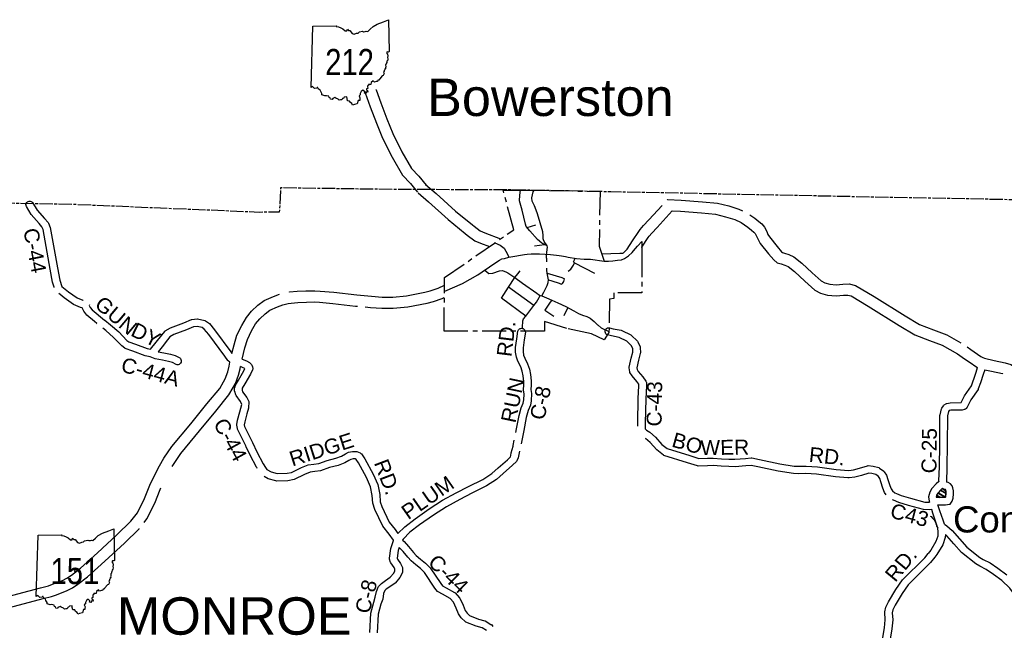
# Model space of a CAD drawing. Header units: feet. Extents: x 2324188 to 2324820, y 186207 to 186678.
# Tile 27 of 41: x 2324341 to 2324444, y 186590 to 186654. Entities that reach past the tile are written whole.
import ezdxf
from ezdxf.enums import TextEntityAlignment as Align

# ---------------------------------------------------------------- set-up
doc = ezdxf.new("R2010")
doc.units = ezdxf.units.FT
doc.header["$MEASUREMENT"] = 0
doc.linetypes.add('CENTERX2', pattern=[4, 2.5, -0.5, 0.5, -0.5])
doc.linetypes.add('CL', pattern=[2, 0.3, -0.15, 1.4, -0.15])
for name, color, linetype in [('61', 7, 'Continuous'), ('62', 7, 'Continuous'), ('COUNTY-RD', 7, 'Continuous'), ('INCORPORATION', 3, 'Continuous'), ('MTEXT', 2, 'Continuous'), ('RD_X_Cells', 7, 'Continuous'), ('RT-MKR', 7, 'Continuous'), ('RW_X_CL', 6, 'CL'), ('SH_Text', 7, 'Continuous'), ('STREET-URBAN', 15, 'Continuous')]:
    doc.layers.add(name, color=color, linetype=linetype)
doc.styles.add('ARIAL', font='arial.ttf')
doc.styles.add('ROAD', font='arial.ttf', dxfattribs={"height": 400})
doc.styles.get("Standard").update_dxf_attribs({"font": 'arial.ttf'})

# ---------------------------------------------------------------- blocks, each defined once
blk = doc.blocks.new('SR3  _')
at = {"layer": '61', "color": 0, "linetype": 'Continuous'}
blk.add_lwpolyline([(-794, 884), (-240, 893), (-249, 876), (-197, 872), (-141, 842), (-94, 823), (-37, 777), (-2, 778), (12, 815), (39, 786), (70, 781), (124, 713), (168, 698), (222, 722), (262, 725), (291, 749), (367, 768), (388, 756), (428, 759), (448, 768), (484, 760), (545, 812), (609, 873), (707, 931), (853, 985), (968, 1034), (985, 294), (985, 294), (968, 283), (941, 288), (924, 267), (946, 233), (956, 196), (947, 156), (956, 122), (950, 94), (933, 67), (927, 40), (913, 12), (914, -3), (901, -16), (903, -62), (896, -88), (899, -110), (877, -115), (882, -134), (868, -148), (871, -172), (855, -188), (870, -219), (858, -229), (848, -266), (820, -274), (763, -343), (744, -369), (721, -376), (709, -403), (681, -403), (640, -421), (613, -389), (566, -428), (560, -472), (501, -471), (503, -494), (490, -500), (478, -523), (485, -563), (457, -573), (460, -596), (478, -610), (486, -655), (456, -646), (432, -683), (407, -674), (415, -643), (373, -605), (333, -635), (312, -684), (312, -717), (282, -737), (301, -783), (298, -815), (299, -845), (261, -844), (239, -926), (239, -926), (174, -942), (129, -951), (114, -914), (81, -895), (61, -857), (15, -852), (4, -800), (-2, -759), (-65, -769), (-82, -795), (-104, -801), (-117, -827), (-148, -829), (-180, -841), (-202, -816), (-255, -791), (-279, -778), (-330, -798), (-340, -822), (-380, -812), (-390, -785), (-414, -777), (-419, -748), (-471, -733), (-511, -739), (-581, -716), (-585, -679), (-609, -633), (-621, -602), (-665, -577), (-674, -540), (-689, -541), (-701, -556), (-751, -563), (-770, -548), (-798, -522), (-834, -543), (-834, -543), (-794, 884)], close=True, dxfattribs=at)
at = {"layer": '61', "color": 0}
blk.add_point((63, 48), dxfattribs=at)
at = {"layer": '62', "color": 0, "linetype": 'Continuous'}
blk.add_line((-834, -543), (-794, 884), dxfattribs=at)
for points in [[(-794, 884), (-240, 893), (-249, 876), (-197, 872), (-141, 842), (-94, 823), (-37, 777), (-2, 778), (12, 815), (39, 786), (70, 781), (124, 713), (168, 698), (222, 722), (262, 725), (291, 749), (367, 768), (388, 756), (428, 759), (448, 768), (484, 760), (545, 812), (609, 873), (707, 931), (853, 985), (968, 1034), (985, 294)], [(985, 294), (968, 283), (941, 288), (924, 267), (946, 233), (956, 196), (947, 156), (956, 122), (950, 94), (933, 67), (927, 40), (913, 12), (914, -3), (901, -16), (903, -62), (896, -88), (899, -110), (877, -115), (882, -134), (868, -148), (871, -172), (855, -188), (870, -219), (858, -229), (848, -266), (820, -274), (763, -343), (744, -369), (721, -376), (709, -403), (681, -403), (640, -421), (613, -389), (566, -428), (560, -472), (501, -471), (503, -494), (490, -500), (478, -523), (485, -563), (457, -573), (460, -596), (478, -610), (486, -655), (456, -646), (432, -683), (407, -674), (415, -643), (373, -605), (333, -635), (312, -684), (312, -717), (282, -737), (301, -783), (298, -815), (299, -845), (261, -844), (239, -926)], [(239, -926), (174, -942), (129, -951), (114, -914), (81, -895), (61, -857), (15, -852), (4, -800), (-2, -759), (-65, -769), (-82, -795), (-104, -801), (-117, -827), (-148, -829), (-180, -841), (-202, -816), (-255, -791), (-279, -778), (-330, -798), (-340, -822), (-380, -812), (-390, -785), (-414, -777), (-419, -748), (-471, -733), (-511, -739), (-581, -716), (-585, -679), (-609, -633), (-621, -602), (-665, -577), (-674, -540), (-689, -541), (-701, -556), (-751, -563), (-770, -548), (-798, -522), (-834, -543)]]:
    blk.add_lwpolyline(points, dxfattribs=at)

msp = doc.modelspace()

# ---------------------------------------------------------------- linework, layer by layer
at = {"layer": 'COUNTY-RD'}
msp.add_line((2324437.84, 186606.98), (2324437.79, 186605.4), dxfattribs=at)
at = {"layer": 'INCORPORATION', "linetype": 'CENTERX2'}
msp.add_lwpolyline([(2324402.95, 186625.23), (2324402.94, 186624.64), (2324402.5, 186624.58), (2324402.43, 186621.09), (2324401.92, 186620.3), (2324400.61, 186620.93), (2324398.02, 186621.49), (2324395.69, 186622.24), (2324395.66, 186621.23), (2324385.16, 186621.21), (2324385.2, 186626.82), (2324392.46, 186631.84), (2324391.34, 186636), (2324393.83, 186635.99), (2324396.16, 186635.94), (2324401.5, 186635.85), (2324401.4, 186630.12), (2324401.94, 186628.56), (2324402.37, 186628.56), (2324402.85, 186628.59), (2324403.33, 186628.64), (2324403.73, 186628.69), (2324404.06, 186628.83), (2324404.47, 186629.11), (2324404.87, 186629.47), (2324405.01, 186629.63), (2324405.43, 186630.11), (2324405.86, 186630.6), (2324405.86, 186629.38), (2324405.86, 186625.23)], close=True, dxfattribs=at)
at = {"layer": 'RD_X_Cells', "color": 2, "linetype": 'Continuous'}
for points in [[(2324376.86, 186646.31), (2324376.89, 186646.17), (2324377.41, 186644.72), (2324378.07, 186643.01), (2324378.71, 186641.44), (2324379.7, 186639.45), (2324380.79, 186637.56), (2324381.64, 186636.67), (2324382.37, 186635.78)], [(2324378.01, 186646.54), (2324378.02, 186646.49), (2324378.51, 186645.13), (2324379.16, 186643.45), (2324379.79, 186641.92), (2324380.73, 186640.01), (2324381.74, 186638.27), (2324382.52, 186637.45), (2324383.28, 186636.52)], [(2324383.21, 186636.59), (2324384.31, 186635.63), (2324386.35, 186633.8), (2324388.13, 186632.34)], [(2324382.44, 186635.71), (2324383.53, 186634.75), (2324385.59, 186632.91), (2324387.38, 186631.43)], [(2324408.52, 186634.96), (2324408.57, 186635.01), (2324410, 186634.94), (2324412.24, 186634.77), (2324413.8, 186634.63), (2324414.98, 186634.34), (2324416.04, 186634), (2324416.41, 186633.83)], [(2324406.05, 186632.27), (2324406.6, 186632.88), (2324407.99, 186634.38)], [(2324406.92, 186631.48), (2324407.47, 186632.09), (2324409.06, 186633.81), (2324409.93, 186633.77), (2324412.14, 186633.6), (2324413.6, 186633.47), (2324414.66, 186633.2), (2324415.61, 186632.9), (2324416.3, 186632.58), (2324416.99, 186632.12), (2324417.37, 186631.8), (2324417.62, 186631.59), (2324417.75, 186631.44), (2324417.89, 186631.16), (2324418.05, 186630.8), (2324418.28, 186630.4), (2324419.15, 186629.33), (2324419.7, 186628.68), (2324420.07, 186628.38), (2324420.48, 186628.27), (2324420.85, 186628.14), (2324421.2, 186628), (2324421.88, 186627.45), (2324422.94, 186626.46), (2324424, 186625.52), (2324424.59, 186625.2), (2324425.33, 186624.97), (2324426.25, 186624.9), (2324427.02, 186624.98), (2324427.47, 186625), (2324427.81, 186624.9), (2324429.6, 186623.84), (2324432.84, 186621.82), (2324434.47, 186620.84), (2324436.03, 186620.24), (2324437.33, 186619.76), (2324438.97, 186618.83), (2324439.69, 186618.32), (2324440.38, 186617.85), (2324440.76, 186617.57), (2324441.06, 186617.41)], [(2324417.18, 186633.41), (2324417.7, 186633.06), (2324418.13, 186632.7), (2324418.44, 186632.44), (2324418.73, 186632.11), (2324418.96, 186631.65), (2324419.09, 186631.34), (2324419.25, 186631.08), (2324420.05, 186630.08), (2324420.52, 186629.52), (2324420.61, 186629.45), (2324420.83, 186629.39), (2324421.27, 186629.24), (2324421.8, 186629.01), (2324422.65, 186628.34), (2324423.73, 186627.32), (2324424.68, 186626.49), (2324425.05, 186626.29), (2324425.56, 186626.13), (2324426.23, 186626.08), (2324426.93, 186626.15), (2324427.61, 186626.18), (2324428.28, 186625.99), (2324430.21, 186624.85), (2324433.46, 186622.82), (2324434.98, 186621.9), (2324436.44, 186621.34), (2324437.83, 186620.82), (2324439.3, 186619.99)], [(2324388.13, 186632.34), (2324388.29, 186632.21), (2324388.95, 186631.71), (2324389.42, 186631.51), (2324391.07, 186630.88)], [(2324401.67, 186629.33), (2324403.56, 186629.37), (2324403.88, 186629.4), (2324403.94, 186629.42), (2324403.99, 186629.45), (2324404.33, 186629.82), (2324404.9, 186630.66), (2324405.56, 186631.66), (2324405.69, 186631.86), (2324406.05, 186632.27)], [(2324387.38, 186631.43), (2324387.56, 186631.28), (2324388.36, 186630.69), (2324388.98, 186630.42), (2324389.9, 186630.07)], [(2324405.86, 186629.98), (2324405.87, 186630), (2324406.54, 186631.02), (2324406.63, 186631.15), (2324406.92, 186631.48)], [(2324390.45, 186630.49), (2324390.47, 186630.48), (2324391.03, 186630.24), (2324391.45, 186629.92), (2324391.79, 186629.29), (2324391.95, 186628.96)], [(2324389.14, 186627.44), (2324389.93, 186627.97), (2324390.69, 186628.49), (2324390.95, 186628.65), (2324391.22, 186628.78), (2324391.47, 186628.84), (2324391.95, 186628.96)], [(2324391.95, 186628.96), (2324392.56, 186629.08), (2324393.17, 186629.19), (2324393.59, 186629.26), (2324393.86, 186629.29), (2324394.28, 186629.33), (2324395.14, 186629.3), (2324396.32, 186629.24), (2324396.93, 186629.18), (2324397.22, 186629.15), (2324397.45, 186629.11), (2324397.88, 186629.04), (2324398.14, 186628.96)], [(2324398.14, 186628.96), (2324399.03, 186628.83), (2324399.85, 186628.76), (2324400.49, 186628.75)], [(2324400.49, 186628.75), (2324400.49, 186628.75), (2324401.94, 186628.56)], [(2324385.23, 186625.39), (2324387.07, 186626.22), (2324388.68, 186627.12), (2324389.14, 186627.44)], [(2324368.95, 186625.31), (2324368.97, 186625.32), (2324369.75, 186625.4), (2324370.68, 186625.43), (2324371.6, 186625.45), (2324372.18, 186625.41), (2324373.61, 186625.3), (2324376, 186625.02), (2324377.54, 186624.88), (2324378.68, 186624.79), (2324379.77, 186624.78), (2324381.2, 186624.93), (2324383.14, 186625.29), (2324383.71, 186625.43), (2324384.53, 186625.72), (2324385.19, 186626.02)], [(2324362.93, 186618.88), (2324363.15, 186619.78), (2324363.44, 186620.78), (2324363.95, 186621.82), (2324364.44, 186622.66), (2324364.98, 186623.31), (2324365.64, 186623.94), (2324366.29, 186624.42), (2324367.27, 186624.86), (2324367.9, 186625.08)], [(2324376.88, 186623.76), (2324377.44, 186623.71), (2324378.63, 186623.61), (2324379.82, 186623.61), (2324381.37, 186623.77), (2324383.39, 186624.14), (2324384.06, 186624.31), (2324384.97, 186624.63), (2324385.18, 186624.73)], [(2324364, 186618.28), (2324364.28, 186619.48), (2324364.54, 186620.35), (2324364.98, 186621.26), (2324365.41, 186621.99), (2324365.84, 186622.51), (2324366.39, 186623.04), (2324366.89, 186623.4), (2324367.71, 186623.77), (2324368.25, 186623.96), (2324368.81, 186624.11), (2324369.12, 186624.15), (2324369.83, 186624.22), (2324370.72, 186624.26), (2324371.58, 186624.28), (2324372.09, 186624.24), (2324373.5, 186624.13), (2324375.88, 186623.85), (2324376.09, 186623.83)], [(2324439.97, 186619.57), (2324440.36, 186619.29), (2324441.06, 186618.81), (2324441.4, 186618.56), (2324441.61, 186618.45), (2324441.77, 186618.39), (2324442.79, 186618.15), (2324443.96, 186617.91), (2324444.56, 186617.73), (2324445.06, 186617.41), (2324447.43, 186614.86), (2324447.89, 186614.48), (2324448.29, 186614.26), (2324449, 186614.21), (2324450.2, 186614.18), (2324450.8, 186614.09), (2324452.6, 186613.51), (2324453.76, 186613.19), (2324454.05, 186613.2), (2324456.13, 186613.76), (2324457.25, 186614.08), (2324458.05, 186614.18)], [(2324338.78, 186593.25), (2324342.86, 186594.35), (2324343.69, 186594.56), (2324344.13, 186594.71), (2324345.17, 186595.11), (2324345.63, 186595.36), (2324346.11, 186595.66), (2324347.05, 186596.38), (2324348.83, 186598.01), (2324350.87, 186599.87), (2324352.32, 186601.31), (2324353.03, 186602.19), (2324353.77, 186603.69), (2324354.32, 186605.1), (2324354.86, 186606.16), (2324355.33, 186607.12), (2324355.8, 186607.9), (2324356.63, 186609.12), (2324358.63, 186611.52), (2324360.31, 186613.6), (2324361.64, 186615.22), (2324362.05, 186615.92), (2324362.23, 186616.24), (2324362.48, 186616.94), (2324362.63, 186617.54), (2324362.72, 186617.97)], [(2324356.65, 186607.04), (2324356.79, 186607.26), (2324357.57, 186608.41), (2324359.53, 186610.77), (2324361.22, 186612.85), (2324362.61, 186614.54), (2324363.07, 186615.33), (2324363.31, 186615.75), (2324363.6, 186616.6), (2324363.77, 186617.27), (2324363.82, 186617.51)], [(2324441.81, 186617.18), (2324442.53, 186617.01), (2324443.67, 186616.77), (2324443.71, 186616.76)], [(2324353.72, 186601.18), (2324354.02, 186601.55), (2324354.84, 186603.21), (2324355.4, 186604.62), (2324355.48, 186604.79)], [(2324338.94, 186592.08), (2324339.08, 186592.12), (2324343.16, 186593.22), (2324344.02, 186593.43), (2324344.53, 186593.6), (2324345.66, 186594.04), (2324346.23, 186594.34), (2324346.78, 186594.7), (2324347.8, 186595.48), (2324349.62, 186597.14), (2324351.68, 186599.02), (2324353.19, 186600.52), (2324353.22, 186600.56)]]:
    msp.add_lwpolyline(points, dxfattribs=at)
at = {"layer": 'RD_X_Cells'}
for points in [[(2324344.28, 186625.79), (2324344.31, 186625.81), (2324344.12, 186626.36), (2324343.87, 186627.72), (2324343.14, 186631.85), (2324343.02, 186632.15), (2324342.71, 186632.49), (2324341.9, 186633.43), (2324341.38, 186634.28), (2324341.35, 186634.38), (2324341.34, 186634.49), (2324341.37, 186634.59), (2324341.42, 186634.68), (2324341.49, 186634.75), (2324341.58, 186634.81), (2324341.67, 186634.83), (2324341.78, 186634.84), (2324341.88, 186634.81), (2324341.97, 186634.76), (2324342.04, 186634.69), (2324342.53, 186633.89), (2324343.3, 186633.01), (2324343.67, 186632.6), (2324343.71, 186632.53), (2324343.89, 186632.06), (2324344.64, 186627.86), (2324344.88, 186626.56), (2324345.1, 186625.9), (2324345.81, 186625.33), (2324346.69, 186624.71), (2324347.31, 186624.46), (2324347.33, 186624.46)], [(2324344.92, 186625.04), (2324344.78, 186625.16)], [(2324347.39, 186623.3), (2324347.23, 186623.67), (2324347.07, 186623.71), (2324346.31, 186624.02), (2324345.33, 186624.71), (2324344.92, 186625.04)], [(2324348.01, 186623.96), (2324347.97, 186623.92), (2324348.07, 186623.7), (2324348.27, 186623.44), (2324349.57, 186622.38), (2324349.6, 186622.37), (2324349.61, 186622.36), (2324350.21, 186621.89), (2324351.07, 186621.13), (2324351.92, 186620.25), (2324352.11, 186620.1), (2324352.81, 186619.87), (2324354.05, 186619.39), (2324354.39, 186619.32), (2324354.99, 186620.06), (2324355.57, 186620.81), (2324355.89, 186621.19)], [(2324348.52, 186622.23), (2324347.71, 186622.89), (2324347.39, 186623.3)], [(2324348.73, 186621.97), (2324348.77, 186622.02), (2324348.52, 186622.23)], [(2324357.29, 186617.7), (2324357.19, 186617.7), (2324357.09, 186617.72), (2324356.69, 186617.93), (2324356.29, 186618.05), (2324355.64, 186618.19), (2324354.87, 186618.31), (2324354.37, 186618.53), (2324353.83, 186618.63), (2324352.54, 186619.13), (2324351.75, 186619.39), (2324351.69, 186619.43), (2324351.39, 186619.68), (2324350.53, 186620.56), (2324349.71, 186621.29), (2324349.4, 186621.52)], [(2324362.72, 186617.97), (2324362.53, 186618.1), (2324362.48, 186618.15), (2324362.18, 186618.6), (2324360.5, 186620.87), (2324360.02, 186621.44), (2324359.8, 186621.6), (2324359.27, 186621.71), (2324358.91, 186621.67), (2324358.16, 186621.35), (2324356.82, 186620.85), (2324356.43, 186620.62), (2324356.18, 186620.32), (2324355.6, 186619.58), (2324355.19, 186619.06), (2324355.79, 186618.96), (2324356.49, 186618.81), (2324356.98, 186618.66), (2324357.45, 186618.42), (2324357.52, 186618.35), (2324357.58, 186618.26), (2324357.61, 186618.16), (2324357.62, 186618.06), (2324357.59, 186617.96), (2324357.55, 186617.87), (2324357.48, 186617.79), (2324357.39, 186617.73), (2324357.29, 186617.7)], [(2324355.89, 186621.19), (2324355.94, 186621.24), (2324356.48, 186621.56), (2324357.87, 186622.08), (2324358.68, 186622.43), (2324358.73, 186622.44), (2324359.27, 186622.5), (2324359.33, 186622.5), (2324360.08, 186622.35), (2324360.16, 186622.31), (2324360.56, 186622.02), (2324361.11, 186621.35), (2324362.82, 186619.05), (2324362.93, 186618.88)], [(2324405.44, 186611.25), (2324405.45, 186611.6), (2324405.49, 186614.15), (2324405.57, 186615.5), (2324405.57, 186615.66), (2324405.36, 186615.96), (2324404.85, 186616.53), (2324404.63, 186616.89), (2324404.61, 186616.97), (2324404.55, 186617.38), (2324404.55, 186617.46), (2324404.75, 186618.38), (2324404.94, 186619.01), (2324404.93, 186619.37), (2324404.78, 186619.69), (2324404.29, 186620.17), (2324403.5, 186620.56), (2324402.71, 186620.71), (2324402.28, 186620.82), (2324402.19, 186620.87), (2324402.12, 186620.95), (2324402.07, 186621.04), (2324402.04, 186621.14), (2324402.04, 186621.24), (2324402.07, 186621.34), (2324402.12, 186621.43), (2324402.19, 186621.5), (2324402.28, 186621.55), (2324402.38, 186621.58), (2324402.48, 186621.58), (2324402.88, 186621.47), (2324403.72, 186621.32), (2324403.77, 186621.3), (2324404.72, 186620.83), (2324404.77, 186620.79), (2324405.41, 186620.17), (2324405.45, 186620.11), (2324405.69, 186619.58), (2324405.71, 186619.51), (2324405.72, 186618.94), (2324405.71, 186618.88), (2324405.51, 186618.18), (2324405.34, 186617.39), (2324405.37, 186617.19), (2324405.48, 186617), (2324405.97, 186616.45), (2324406.3, 186615.98), (2324406.34, 186615.9), (2324406.35, 186615.83), (2324406.36, 186615.48), (2324406.28, 186614.12), (2324406.23, 186611.57), (2324406.21, 186610.99), (2324406.37, 186610.85), (2324406.7, 186610.64), (2324407.3, 186610.13), (2324407.98, 186609.36), (2324408.53, 186608.93), (2324410.9, 186608.19), (2324411.86, 186607.87), (2324412.75, 186607.9), (2324413.36, 186607.92), (2324414.23, 186607.85), (2324415.01, 186607.82), (2324415.63, 186607.81), (2324416.73, 186607.89), (2324417.35, 186607.94), (2324417.41, 186607.94), (2324418.19, 186607.79), (2324420.32, 186607.33), (2324421.83, 186607.08), (2324422.28, 186607.08), (2324423.09, 186607.09), (2324424.27, 186607.01), (2324426.25, 186606.74), (2324427.58, 186606.63), (2324428.05, 186606.7), (2324428.7, 186606.87), (2324429.54, 186607.12), (2324429.61, 186607.13), (2324430.11, 186607.09)], [(2324392.66, 186610.6), (2324392.74, 186610.98), (2324393.01, 186612.37), (2324393.23, 186613.17), (2324393.44, 186613.69), (2324393.51, 186614.02), (2324393.53, 186614.63), (2324393.48, 186615.06), (2324393.47, 186615.1), (2324393.51, 186615.57), (2324393.5, 186615.96), (2324393.45, 186616.53), (2324393.33, 186617.02), (2324393.18, 186617.49), (2324392.89, 186618.07), (2324392.73, 186618.5), (2324392.65, 186619), (2324392.65, 186619.52), (2324392.79, 186620.43), (2324392.89, 186621.21), (2324392.92, 186621.29), (2324392.96, 186621.35), (2324393.01, 186621.41), (2324393.07, 186621.46), (2324393.14, 186621.49), (2324393.21, 186621.51), (2324393.29, 186621.52), (2324393.37, 186621.51), (2324393.44, 186621.48), (2324393.51, 186621.44), (2324393.56, 186621.39), (2324393.61, 186621.33), (2324393.64, 186621.26), (2324393.66, 186621.19), (2324393.67, 186621.11), (2324393.56, 186620.32), (2324393.43, 186619.47), (2324393.44, 186619.07), (2324393.49, 186618.69), (2324393.61, 186618.38), (2324393.91, 186617.78), (2324394.09, 186617.23), (2324394.22, 186616.66), (2324394.28, 186616.01), (2324394.29, 186615.56), (2324394.26, 186615.11), (2324394.32, 186614.67), (2324394.29, 186613.93), (2324394.2, 186613.46), (2324393.97, 186612.92), (2324393.77, 186612.19), (2324393.51, 186610.82), (2324393.22, 186609.42), (2324393.22, 186609.42), (2324393.22, 186609.42)], [(2324363.97, 186613.55), (2324363.81, 186613.84), (2324363.35, 186614.48), (2324363.33, 186614.53), (2324363.21, 186614.88), (2324363.2, 186614.94), (2324363.2, 186615.25), (2324363.21, 186615.32), (2324363.3, 186615.57), (2324363.6, 186616.08), (2324364.18, 186617.07), (2324364.29, 186617.3), (2324364.11, 186617.39), (2324363.82, 186617.51)], [(2324364, 186618.28), (2324364.44, 186618.11), (2324364.78, 186617.93), (2324364.84, 186617.88), (2324364.98, 186617.72), (2324365.02, 186617.65), (2324365.08, 186617.49), (2324365.1, 186617.31), (2324365.1, 186617.23), (2324365.08, 186617.15), (2324364.87, 186616.71), (2324364.27, 186615.69), (2324364.01, 186615.24), (2324363.98, 186615.15), (2324363.98, 186615.04), (2324364.04, 186614.86), (2324364.47, 186614.26), (2324364.7, 186613.85)], [(2324437, 186605.5), (2324437.01, 186605.52), (2324437.01, 186605.53), (2324437.06, 186607), (2324437.1, 186609.34), (2324437.12, 186612.42), (2324437.13, 186612.47), (2324437.29, 186613.08), (2324437.31, 186613.14), (2324437.48, 186613.41), (2324437.52, 186613.46), (2324437.57, 186613.5), (2324437.79, 186613.63), (2324437.85, 186613.65), (2324438.18, 186613.71), (2324439.33, 186613.73), (2324439.36, 186613.8), (2324439.68, 186614.44), (2324440.42, 186615.5), (2324440.59, 186616.01), (2324440.59, 186616.01), (2324440.61, 186616.06), (2324440.62, 186616.1), (2324440.63, 186616.1), (2324440.91, 186616.92), (2324441.06, 186617.41)], [(2324441.81, 186617.18), (2324441.65, 186616.68), (2324441.35, 186615.81), (2324441.13, 186615.17), (2324441.11, 186615.12), (2324440.35, 186614.04), (2324440.07, 186613.47), (2324440, 186613.32), (2324439.98, 186613.27), (2324439.85, 186613.11), (2324439.8, 186613.06), (2324439.74, 186613.03), (2324439.68, 186613), (2324439.46, 186612.95), (2324438.26, 186612.93), (2324438.1, 186612.9), (2324438.08, 186612.89), (2324438.02, 186612.8), (2324437.91, 186612.35), (2324437.88, 186609.33), (2324437.84, 186606.98)], [(2324365.5, 186606.98), (2324364.84, 186608.22), (2324364.41, 186609.11), (2324364.38, 186609.17), (2324364.37, 186609.2), (2324363.51, 186610.95), (2324363.5, 186611.01), (2324363.44, 186611.37), (2324363.44, 186611.44), (2324363.51, 186611.89), (2324363.75, 186612.78), (2324363.97, 186613.55)], [(2324364.7, 186613.85), (2324364.67, 186613.15), (2324364.5, 186612.57), (2324364.28, 186611.72), (2324364.22, 186611.4), (2324364.25, 186611.22), (2324365.07, 186609.54), (2324365.54, 186608.57), (2324366.2, 186607.33), (2324366.44, 186606.92), (2324366.59, 186606.73), (2324367.02, 186606.48), (2324367.66, 186606.3), (2324368.7, 186606.33), (2324369.17, 186606.43), (2324370.21, 186606.95), (2324370.92, 186607.2), (2324371.51, 186607.29), (2324372.04, 186607.36), (2324372.91, 186607.68), (2324373.82, 186607.9), (2324374.4, 186608.14), (2324374.84, 186608.38), (2324375.15, 186608.53), (2324375.56, 186608.61), (2324375.95, 186608.61), (2324376.02, 186608.6), (2324376.37, 186608.47), (2324376.44, 186608.42), (2324376.49, 186608.37), (2324376.86, 186607.84), (2324377.72, 186606.24), (2324378.2, 186605.16), (2324378.41, 186604.12), (2324378.46, 186603.35), (2324378.64, 186602.84), (2324379.4, 186601.2), (2324380.02, 186600.44), (2324380.32, 186600.01), (2324381.05, 186600.73), (2324382.11, 186601.57), (2324383.6, 186602.6), (2324385, 186603.5), (2324386.42, 186604.27), (2324387.7, 186604.95), (2324389.22, 186605.69), (2324390.16, 186606.3), (2324390.83, 186606.89), (2324391.79, 186607.75), (2324392.1, 186608.06), (2324392.16, 186608.18), (2324392.2, 186608.46), (2324392.38, 186609.18), (2324392.38, 186609.19), (2324392.38, 186609.23), (2324392.5, 186609.81)], [(2324416.79, 186607.11), (2324415.66, 186607.02), (2324414.99, 186607.03), (2324414.18, 186607.07), (2324413.34, 186607.13), (2324412.77, 186607.12), (2324411.78, 186607.09), (2324411.71, 186607.1), (2324410.67, 186607.44), (2324408.19, 186608.21), (2324408.13, 186608.24), (2324407.44, 186608.79), (2324406.75, 186609.57), (2324406.27, 186609.98), (2324406.27, 186609.95)], [(2324393.05, 186608.65), (2324392.97, 186608.31), (2324392.91, 186607.96), (2324392.78, 186607.65), (2324392.74, 186607.58), (2324392.33, 186607.18), (2324391.35, 186606.3), (2324390.63, 186605.67), (2324389.6, 186605.01), (2324388.06, 186604.25), (2324386.79, 186603.58), (2324385.4, 186602.83), (2324384.03, 186601.95), (2324382.57, 186600.94), (2324381.56, 186600.15), (2324380.85, 186599.44), (2324380.78, 186599.33), (2324380.97, 186599.17), (2324381.44, 186598.65), (2324381.94, 186598.05), (2324382.24, 186597.73), (2324382.69, 186597.35), (2324383.22, 186596.93), (2324383.7, 186596.42), (2324384.82, 186594.78), (2324385, 186594.55), (2324385.37, 186594.35), (2324386.26, 186593.84), (2324386.31, 186593.8), (2324386.78, 186593.29), (2324386.81, 186593.24), (2324387.14, 186592.53), (2324387.37, 186591.97), (2324387.57, 186591.68), (2324387.82, 186591.43), (2324388.76, 186591.06), (2324389.41, 186590.87), (2324389.45, 186590.86), (2324390.06, 186590.51), (2324390.11, 186590.48), (2324390.28, 186590.3)], [(2324377.95, 186593.35), (2324378.06, 186593.94), (2324378.24, 186594.42), (2324378.27, 186594.47), (2324378.3, 186594.52), (2324378.58, 186594.79), (2324379.01, 186595.1), (2324379.52, 186595.44), (2324379.88, 186595.86), (2324380.01, 186596.13), (2324380.01, 186596.29), (2324379.92, 186596.47), (2324379.57, 186596.94), (2324379.53, 186597), (2324379.44, 186597.35), (2324379.43, 186597.43), (2324379.59, 186598.44), (2324379.86, 186599.28), (2324379.84, 186599.32), (2324379.39, 186599.97), (2324378.73, 186600.78), (2324377.91, 186602.54), (2324377.69, 186603.19), (2324377.63, 186604.02), (2324377.45, 186604.92), (2324377.02, 186605.89), (2324376.19, 186607.43), (2324375.94, 186607.79), (2324375.85, 186607.83), (2324375.64, 186607.83), (2324375.4, 186607.78), (2324375.19, 186607.68), (2324374.74, 186607.43), (2324374.07, 186607.15), (2324373.13, 186606.93), (2324372.22, 186606.6), (2324371.62, 186606.52), (2324371.11, 186606.44), (2324370.52, 186606.22), (2324369.43, 186605.68), (2324368.79, 186605.55), (2324367.59, 186605.52), (2324367.53, 186605.53), (2324366.72, 186605.75), (2324366.3, 186605.99), (2324366.29, 186605.99)], [(2324431.49, 186604.08), (2324431.32, 186604.32), (2324431.14, 186604.78), (2324430.93, 186605.43), (2324430.8, 186605.79), (2324430.68, 186605.98), (2324430.39, 186606.19), (2324429.97, 186606.31), (2324429.66, 186606.34), (2324428.91, 186606.11), (2324428.21, 186605.93), (2324427.6, 186605.84), (2324427.46, 186605.85), (2324427.46, 186605.85), (2324426.17, 186605.97), (2324424.19, 186606.23), (2324423.07, 186606.31), (2324422.28, 186606.29), (2324421.76, 186606.3), (2324420.17, 186606.56), (2324418.03, 186607.02), (2324417.34, 186607.16), (2324416.79, 186607.11)], [(2324430.11, 186607.09), (2324430.71, 186606.92), (2324430.78, 186606.88), (2324431.23, 186606.54), (2324431.28, 186606.49), (2324431.5, 186606.14), (2324431.67, 186605.69), (2324431.88, 186605.04), (2324432.01, 186604.7), (2324432.15, 186604.51), (2324432.4, 186604.3), (2324432.56, 186604.21), (2324433.06, 186604.02), (2324434.03, 186603.71), (2324435.52, 186603.32), (2324435.96, 186603.29), (2324436.02, 186603.3)], [(2324365.58, 186606.83), (2324365.52, 186606.95), (2324365.5, 186606.98)], [(2324437, 186605.5), (2324437, 186605.48), (2324436.72, 186605.23), (2324436.28, 186604.74), (2324436.04, 186604.36), (2324435.9, 186603.88), (2324435.99, 186603.42), (2324436.02, 186603.3)], [(2324436.91, 186603.03), (2324437.02, 186603.03), (2324437.69, 186603.03), (2324437.9, 186603.05), (2324438.18, 186603.11), (2324438.39, 186603.4), (2324438.5, 186603.71), (2324438.53, 186604.19), (2324438.53, 186604.49), (2324438.48, 186604.82), (2324438.39, 186605.02), (2324438.23, 186605.21), (2324437.98, 186605.35), (2324437.79, 186605.4)], [(2324436.71, 186603.82), (2324437.02, 186603.81), (2324437.67, 186603.82), (2324437.71, 186603.82), (2324437.73, 186603.87), (2324437.75, 186604.21), (2324437.75, 186604.43), (2324437.72, 186604.59), (2324437.72, 186604.6), (2324437.71, 186604.61), (2324437.7, 186604.62), (2324437.52, 186604.66), (2324437.35, 186604.74)], [(2324437.35, 186604.74), (2324437.28, 186604.68), (2324436.91, 186604.26), (2324436.76, 186604.04), (2324436.71, 186603.84), (2324436.71, 186603.82)], [(2324436.25, 186602.54), (2324436, 186602.5), (2324435.39, 186602.55), (2324433.81, 186602.96), (2324432.8, 186603.28), (2324432.24, 186603.5), (2324432.14, 186603.55)], [(2324437.58, 186600.99), (2324437.45, 186601.43), (2324437.12, 186602.41), (2324436.91, 186603.03)], [(2324436.86, 186600.67), (2324436.7, 186601.2), (2324436.38, 186602.15), (2324436.25, 186602.54)], [(2324436.09, 186601.85), (2324436.19, 186601.79), (2324436.34, 186601.64), (2324436.51, 186601.46), (2324436.59, 186601.34), (2324436.65, 186601.18), (2324436.65, 186601.18), (2324436.7, 186601.03), (2324436.74, 186600.88), (2324436.77, 186600.78), (2324436.88, 186600.63), (2324436.89, 186600.62)], [(2324437.58, 186600.99), (2324437.85, 186600.82), (2324438.4, 186600.34), (2324439.17, 186599.46), (2324439.92, 186598.59), (2324441.3, 186597.5), (2324441.66, 186597.29), (2324442.36, 186596.95), (2324443.19, 186596.38), (2324444.11, 186595.7)], [(2324436.86, 186600.67), (2324436.91, 186600.11), (2324436.89, 186599.75), (2324436.68, 186599.18), (2324436.15, 186598.28), (2324435.89, 186597.94)], [(2324437.68, 186599.92), (2324437.66, 186599.59), (2324437.4, 186598.84), (2324436.79, 186597.83), (2324436.58, 186597.56)], [(2324453.94, 186588.11), (2324453.9, 186588.11), (2324453.38, 186588.27), (2324451.94, 186588.93), (2324449.69, 186590.05), (2324447.82, 186591.01), (2324446.77, 186591.53), (2324446.29, 186591.87), (2324445.54, 186592.58), (2324444.88, 186593.66), (2324444.45, 186594.29), (2324443.6, 186595.1), (2324442.74, 186595.74), (2324441.97, 186596.27), (2324441.29, 186596.6), (2324440.86, 186596.85), (2324439.38, 186598.02), (2324438.58, 186598.95), (2324437.84, 186599.78), (2324437.68, 186599.92)], [(2324389.6, 186589.88), (2324389.13, 186590.14), (2324388.51, 186590.31), (2324387.43, 186590.75), (2324387.36, 186590.79), (2324386.98, 186591.16), (2324386.95, 186591.19), (2324386.68, 186591.6), (2324386.42, 186592.22), (2324386.14, 186592.83), (2324385.79, 186593.2), (2324385, 186593.66), (2324384.53, 186593.91), (2324384.47, 186593.96), (2324384.19, 186594.31), (2324383.09, 186595.93), (2324382.69, 186596.35), (2324382.19, 186596.74), (2324381.7, 186597.16), (2324381.35, 186597.53), (2324380.85, 186598.14), (2324380.45, 186598.57), (2324380.35, 186598.26), (2324380.23, 186597.43), (2324380.26, 186597.32), (2324380.59, 186596.88), (2324380.77, 186596.53), (2324380.79, 186596.47), (2324380.8, 186596.41), (2324380.79, 186596), (2324380.78, 186595.94), (2324380.76, 186595.89), (2324380.55, 186595.45), (2324380.52, 186595.42), (2324380.07, 186594.87), (2324380.03, 186594.83), (2324379.46, 186594.45), (2324379.08, 186594.19), (2324378.93, 186594.04), (2324378.82, 186593.73), (2324378.72, 186593.16), (2324378.54, 186592.62), (2324378.26, 186591.56), (2324378.15, 186589.62)], [(2324427.49, 186583.7), (2324428.6, 186585.31), (2324429.11, 186586.11), (2324429.47, 186586.51), (2324430.01, 186586.93), (2324430.27, 186587.11), (2324430.56, 186587.44), (2324430.82, 186587.84), (2324430.99, 186588.3), (2324431.31, 186590.15), (2324431.38, 186590.99), (2324431.33, 186591.77), (2324431.34, 186591.83), (2324431.45, 186592.3), (2324431.73, 186592.88), (2324432.48, 186594.17), (2324433.18, 186595.17), (2324435.53, 186597.49), (2324435.89, 186597.94)], [(2324436.58, 186597.56), (2324436.12, 186596.97), (2324433.78, 186594.66), (2324433.14, 186593.75), (2324432.42, 186592.52), (2324432.19, 186592.04), (2324432.12, 186591.73), (2324432.17, 186590.98), (2324432.09, 186590.05), (2324431.75, 186588.09)], [(2324377.37, 186589.64), (2324377.49, 186591.68), (2324377.79, 186592.84), (2324377.95, 186593.35)]]:
    msp.add_lwpolyline(points, dxfattribs=at)
at = {"layer": 'RW_X_CL', "flags": 128}
msp.add_lwpolyline([(2324734.27, 186251.26), (2324735.25, 186292.81), (2324735.92, 186314.92), (2324735.92, 186314.92), (2324736.62, 186358.08), (2324737.04, 186377.42), (2324737.04, 186377.42), (2324738.64, 186440.24), (2324738.64, 186440.24), (2324739.16, 186461.11), (2324740.28, 186523.46), (2324740.28, 186523.46), (2324740.54, 186535.27), (2324740.66, 186556.26), (2324740.81, 186565.43), (2324745.57, 186565.53), (2324745.62, 186568.9), (2324745.62, 186568.9), (2324746.32, 186618.29), (2324746.3, 186628.09), (2324746.3, 186628.09), (2324705.76, 186627.99), (2324680.08, 186628.63), (2324663.15, 186628.79), (2324663.15, 186628.79), (2324658.12, 186628.87), (2324643.83, 186628.96), (2324611.73, 186629.3), (2324599.91, 186629.42), (2324591.61, 186629.73), (2324583.71, 186629.97), (2324573.78, 186630.23), (2324554.93, 186630.48), (2324533.91, 186630.81), (2324524.96, 186630.99), (2324498.31, 186631.6), (2324498.31, 186631.6), (2324490.5, 186631.82), (2324490.48, 186634.09), (2324485.54, 186634.19), (2324485.54, 186634.19), (2324463.45, 186634.71), (2324448.66, 186634.9), (2324420.26, 186635.45), (2324402.63, 186635.81), (2324393.32, 186636), (2324386.19, 186636.03), (2324377.73, 186636.08), (2324368.03, 186636.23), (2324367.89, 186633.68), (2324365.78, 186633.66), (2324346.5, 186634.47), (2324325.6, 186634.91), (2324305.5, 186635.3)], dxfattribs=at)
at = {"layer": 'STREET-URBAN'}
for p, q in [((2324393.87, 186632.07), (2324394.77, 186632.37)), ((2324394.63, 186630.14), (2324395.67, 186630.29)), ((2324398.81, 186628.39), (2324400.9, 186627.29)), ((2324392.88, 186627.23), (2324393.11, 186627.55)), ((2324394.57, 186623.91), (2324391.92, 186625.81)), ((2324393.73, 186622.8), (2324391.18, 186624.66)), ((2324395.24, 186624.95), (2324395.38, 186624.9)), ((2324396.14, 186624.05), (2324395.7, 186623.41)), ((2324396.43, 186624.48), (2324396.14, 186624.05)), ((2324397.74, 186622.86), (2324398.13, 186623.67)), ((2324395.7, 186623.41), (2324396.65, 186622.78))]:
    msp.add_line(p, q, dxfattribs=at)
for points in [[(2324395.94, 186630.14), (2324395.41, 186630.43), (2324394.95, 186630.81), (2324394.14, 186631.74), (2324393.77, 186632.19), (2324393.69, 186632.42), (2324393.33, 186633.89), (2324393.07, 186634.88), (2324393.1, 186635.46), (2324393.15, 186636)], [(2324394.94, 186633.51), (2324394.82, 186633.9), (2324394.62, 186634.36), (2324394.4, 186634.84), (2324394.35, 186635.19), (2324394.5, 186635.82), (2324394.6, 186635.97)], [(2324395.58, 186630.77), (2324395.54, 186630.89), (2324395.53, 186631.25), (2324395.49, 186631.63), (2324394.94, 186633.51)], [(2324395.9, 186628.85), (2324395.89, 186629.22), (2324395.98, 186630.03), (2324395.94, 186630.14), (2324395.64, 186630.62), (2324395.58, 186630.77)], [(2324395.93, 186628.46), (2324395.91, 186628.81), (2324395.9, 186628.85)], [(2324398.15, 186627.49), (2324398.45, 186627.7), (2324398.71, 186628.12), (2324398.81, 186628.39), (2324398.73, 186628.48), (2324398.83, 186628.67), (2324398.89, 186628.85)], [(2324395.38, 186624.9), (2324395.6, 186625.3), (2324395.95, 186626), (2324396.05, 186626.33), (2324396.08, 186626.6), (2324395.95, 186627.3), (2324395.92, 186627.62), (2324395.93, 186627.8)], [(2324389.42, 186627.62), (2324389.84, 186627.24), (2324390.25, 186627.3), (2324390.97, 186627.53), (2324391.29, 186627.58), (2324391.7, 186627.39)], [(2324391.18, 186624.66), (2324391.92, 186625.81), (2324392.58, 186626.83), (2324392.88, 186627.23)], [(2324391.7, 186627.39), (2324391.82, 186627.34), (2324392.58, 186626.83), (2324393.38, 186626.23), (2324394.86, 186625.2), (2324395.05, 186625.07), (2324395.24, 186624.95)], [(2324395.95, 186627.3), (2324397.5, 186626.82), (2324397.78, 186626.7)], [(2324397.42, 186626.13), (2324397.56, 186626.2), (2324397.7, 186626.42), (2324397.78, 186626.7)], [(2324396.08, 186626.6), (2324396.43, 186626.5), (2324397.21, 186626.23), (2324397.42, 186626.13)], [(2324393.35, 186621.5), (2324393.37, 186621.6), (2324393.4, 186622.31), (2324393.47, 186622.49), (2324393.73, 186622.8), (2324394.57, 186623.91), (2324394.83, 186624.27), (2324395.13, 186624.73), (2324395.24, 186624.95)], [(2324395.38, 186624.9), (2324396.14, 186624.6), (2324397.08, 186624.2), (2324397.92, 186623.79), (2324398.76, 186623.33), (2324399.24, 186623.06), (2324399.65, 186622.89), (2324400.13, 186622.74), (2324400.46, 186622.56), (2324400.88, 186622.22), (2324401.24, 186621.88), (2324401.31, 186621.83)], [(2324401.31, 186621.83), (2324401.63, 186621.56), (2324402.43, 186621.19)]]:
    msp.add_lwpolyline(points, dxfattribs=at)

# ---------------------------------------------------------------- block references
at = {"layer": 'RT-MKR', "color": 7, "xscale": 0.004501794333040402, "yscale": 0.004501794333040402, "zscale": 0.00391459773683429}
for p in [(2324374.97, 186649.18), (2324346.18, 186595.87)]:
    msp.add_blockref('SR3  _', p, dxfattribs=at)

# ---------------------------------------------------------------- texts
at = {"layer": 'COUNTY-RD', "style": 'ROAD'}
msp.add_text('RUN', height=1.566, rotation=78.1111, dxfattribs=at).set_placement((2324392.62, 186611.52))
at = {"layer": 'MTEXT'}
msp.add_text('Bowerston', height=3.915, dxfattribs=at).set_placement((2324383.37, 186645.71), align=Align.MIDDLE_LEFT)
msp.add_text('Conotton', height=2.74, dxfattribs=at).set_placement((2324438.49, 186600.13))
at = {"layer": 'RD_X_Cells', "style": 'ROAD'}
for s, rotation, p in [('C-44', 281.1547, (2324341.05, 186631.84)), ('GUN', 319.8208, (2324348.42, 186623.83)), ('DY', 334.0715, (2324352.2, 186620.79)), ('RD.', 83.0468, (2324392.21, 186618.47)), ('C-44A', 344.8264, (2324351.19, 186617.01)), ('C-43', 89.1186, (2324407.94, 186611.22)), ('C-8', 78.1111, (2324395.65, 186611.82)), ('C-44', 298.6861, (2324360.93, 186611.55)), ('RIDGE', 17.7448, (2324369.25, 186607.03)), ('BO', 344.476, (2324408.91, 186609.14)), ('C-25', 89.3176, (2324436.74, 186606.32)), ('WER', 0.7849, (2324412.03, 186608.23)), ('RD.', 353.9908, (2324423.33, 186607.54)), ('RD.', 290.8547, (2324377.78, 186607.43)), ('PLUM', 34.9451, (2324381.39, 186601.41)), ('C43', 345.0689, (2324431.79, 186601.72)), ('C-44', 316.081, (2324383.36, 186596.87)), ('RD.', 50.3562, (2324432.43, 186594.83)), ('C-8', 75.9637, (2324377.31, 186591.53))]:
    msp.add_text(s, height=1.566, rotation=rotation, dxfattribs=at).set_placement(p)
at = {"layer": 'RT-MKR', "style": 'ARIAL', "width": 0.8}
for s, p in [('212', (2324375.25, 186649.4)), ('151', (2324346.47, 186596.09))]:
    msp.add_text(s, height=2.74, dxfattribs=at).set_placement(p, align=Align.MIDDLE_CENTER)
at = {"layer": 'SH_Text', "insert": (2324350.86, 186593.34), "char_height": 3.915, "attachment_point": 1}
msp.add_mtext_dynamic_manual_height_columns('MONROE', width=20.8663, gutter_width=0.00274, heights=[7.6], dxfattribs=at)

# ---------------------------------------------------------------- meshes
at = {"layer": 'INCORPORATION'}
mesh = msp.add_polyface(dxfattribs=at)
corners = [(2324436.71, 186603.82), (2324436.71, 186603.82), (2324437.12, 186603.82), (2324436.76, 186604.04), (2324437.63, 186603.82), (2324436.91, 186604.26), (2324437.67, 186603.82), (2324436.92, 186604.28), (2324437.75, 186604.21), (2324437.18, 186604.56), (2324437.73, 186604.5), (2324437.35, 186604.74), (2324437.72, 186604.59)]
mesh.append_faces([[corners[k] for k in face] for face in [(0, 1, 2, 3), (3, 2, 4, 5), (5, 4, 6, 7), (7, 6, 8, 9), (9, 8, 10, 11), (11, 10, 12, 12)]], dxfattribs={"vtx0": -1, "vtx2": -1})

doc.saveas('drawing.dxf')
